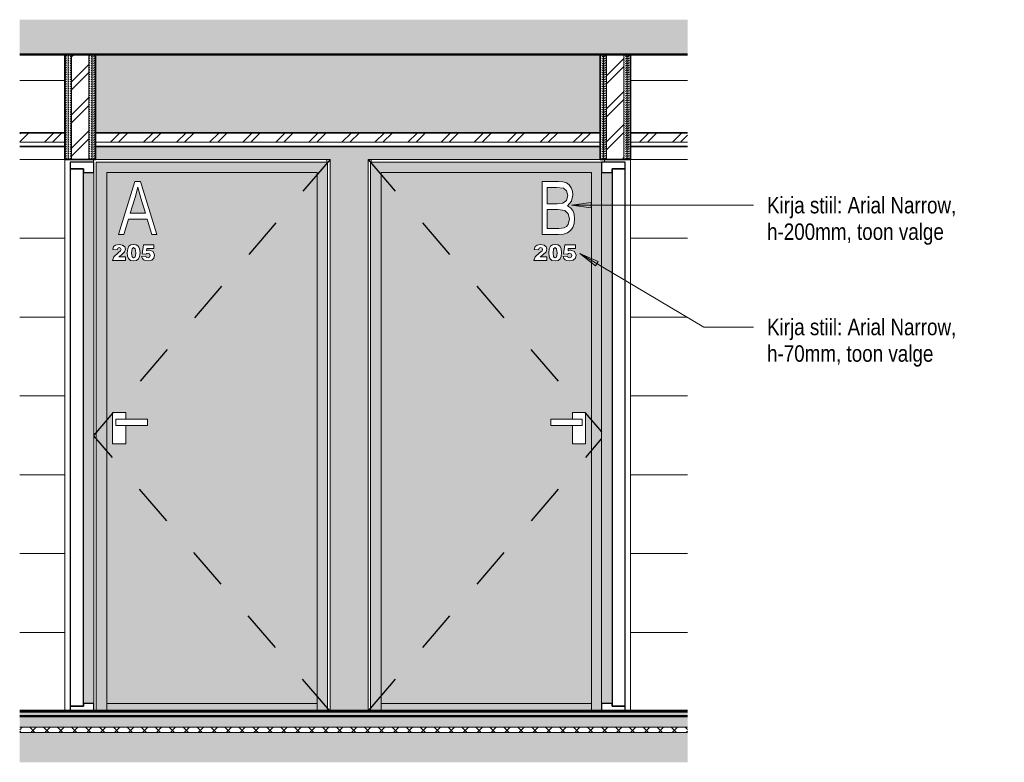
# Model space of a CAD drawing. Header units: millimetres. Extents: x -35550 to -1797, y -2320 to 9844.
# Tile 48 of 96: x -25453 to -21708, y 4006 to 6832. Entities that reach past the tile are written whole.
import ezdxf

# ---------------------------------------------------------------- set-up
doc = ezdxf.new("R2010")
doc.units = ezdxf.units.MM
doc.linetypes.add('Dash', pattern=[317.5, 158.75, -158.75])
for name, color, linetype, lineweight in [('Ceilings-1', 7, 'Continuous', 35), ('Common Edges', 7, 'Continuous', 18), ('Cut Pattern-2', 7, 'Continuous', 18), ('Doors', 7, 'Continuous', 18), ('Doors-2', 7, 'Continuous', 25), ('Floors-2', 7, 'Continuous', 50), ('Generic Models', 7, 'Continuous', 18), ('Hidden Lines', 7, 'Dash', 25), ('Text Notes', 7, 'Continuous', 9), ('Walls', 7, 'Continuous', 18), ('Walls-1', 7, 'Continuous', 35)]:
    doc.layers.add(name, color=color, linetype=linetype, lineweight=lineweight)
for name, color, linetype, lineweight, true_color in [('Cut Pattern-1', 7, 'Continuous', 18, 0x787878), ('Cut Pattern-3', 9, 'Continuous', 18, 0x808080), ('Doors-3', 7, 'Continuous', 18, 0xc18479), ('Doors-5', 7, 'Continuous', 18, 0x646464), ('Surface Pattern-1', 7, 'Continuous', 18, 0xc0c0c0), ('Surface Pattern-2', 9, 'Continuous', 18, 0x808080)]:
    doc.layers.add(name, color=color, linetype=linetype, lineweight=lineweight, true_color=true_color)
doc.styles.add('Swis721 Cn BT_4', font='swissc.ttf', dxfattribs={"height": 62.5})
pattern_1 = [(45, (-5860.0957, 4366.374), (0, 8.8388348), [6.25, -6.25])]
pattern_2 = [(45, (-5860.1, 4366.37), (-62.8618, 62.8618), []), (45, (-5860.1, 4461.62), (-62.8618, 62.8618), [])]

# ---------------------------------------------------------------- blocks, each defined once
blk = doc.blocks.new('SMA_D01_ 1-poolne - SU-P-10- 900x2100 2 korrus-2368496-Tubade tähised')
at = {"layer": 'Doors-3'}
for points in [[(9099.3, 4202), (9139.3, 4202), (9139.3, 6250), (9939.3, 6250), (9939.3, 4202), (9977.8, 4202), (9977.8, 6290), (9099.3, 6290), (9099.3, 5419.1)], [(9139.3, 4202), (9939.3, 4202), (9939.3, 4230), (9139.3, 4230)]]:
    blk.add_hatch(color=256, dxfattribs=at).paths.add_polyline_path(points, flags=0)
h = blk.add_hatch(color=256, dxfattribs=at)
h.paths.add_polyline_path([(9139.3, 4230), (9939.3, 4230), (9939.3, 6250), (9139.3, 6250), (9139.3, 5419.1)], flags=0)
h.paths.add_polyline_path([(9866.8, 5217.5), (9866.8, 5287.5), (9784.3, 5287.5), (9784.3, 5312.5), (9866.8, 5312.5), (9866.8, 5337.5), (9916.8, 5337.5), (9916.8, 5217.5)], flags=0)
h.paths.add_polyline_path([(9856.1, 5913.9), (9846, 5915.1), (9838.8, 5918.6), (9834.1, 5923.8), (9831, 5931.2), (9847.5, 5932.8), (9850.5, 5927.5), (9856.1, 5925.8), (9861.8, 5928.1), (9864.1, 5934.6), (9861.8, 5941.3), (9855.4, 5943.3), (9850.9, 5942.1), (9847.6, 5939.7), (9833.4, 5941.5), (9838.1, 5975.3), (9878.2, 5975.3), (9878.2, 5961.1), (9850.9, 5961.1), (9850, 5952.2), (9855.8, 5954.5), (9860.7, 5955.2), (9875.1, 5949.8), (9880.6, 5936.1), (9877.7, 5924.9), (9869.6, 5916.7), (9860.7, 5914.8)], flags=0)
h.paths.add_polyline_path([(9800.9, 5913.9), (9788.8, 5916.3), (9781.2, 5923.5), (9777.9, 5932.6), (9776.7, 5945.4), (9778.4, 5960.5), (9782.8, 5969.6), (9790.5, 5974.7), (9801.3, 5976.5), (9811.1, 5975), (9817.4, 5971), (9821.2, 5966), (9823.4, 5959.7), (9825, 5944.8), (9823.4, 5930.7), (9819.7, 5921.5), (9812.2, 5915.8), (9807.9, 5915.1)], flags=0)
h.paths.add_polyline_path([(9744, 5915.1), (9720, 5915.1), (9725.3, 5929.3), (9746.5, 5949), (9751, 5952.9), (9753.1, 5958.1), (9750.8, 5962.8), (9745.4, 5964.5), (9740.5, 5962.8), (9737.7, 5956.4), (9721.2, 5957.6), (9724.8, 5968.4), (9732.2, 5974.4), (9745.8, 5976.4), (9759.1, 5974.4), (9766.8, 5968.3), (9769.6, 5959), (9766.4, 5948.5), (9754.7, 5937.6), (9748, 5932.8), (9744, 5929.2), (9769.6, 5929.2), (9769.6, 5915.1)], flags=0)
h.paths.add_polyline_path([(9800.9, 5925.7), (9805.1, 5927.4), (9807.7, 5933), (9808.5, 5945.6), (9806.6, 5960.6), (9800.8, 5964.7), (9795, 5960.5), (9793.2, 5945.2), (9795.2, 5929.8), (9798.4, 5927.4)], flags=0)
h.paths.add_polyline_path([(9806.6, 6014.9), (9751.7, 6014.9), (9751.7, 6216.4), (9813.7, 6216.4), (9830.6, 6214.9), (9843.6, 6210.6), (9853.6, 6203.3), (9861.6, 6192.7), (9866.9, 6180), (9868.6, 6165.9), (9863.1, 6141.3), (9847.5, 6123.8), (9859, 6116.6), (9867.9, 6105.4), (9873.3, 6091.5), (9875.1, 6073.6), (9873.3, 6056.8), (9867.7, 6041.7), (9859, 6029.5), (9848, 6021.3), (9833.3, 6016.5), (9811.1, 6014.9)], flags=0)
h.paths.add_polyline_path([(9811.4, 6037.7), (9814.4, 6037.7), (9835.5, 6040.2), (9844.2, 6045.1), (9850.5, 6052.3), (9855.7, 6073.6), (9850.7, 6093.5), (9837.5, 6105.4), (9811.4, 6109.2), (9771.2, 6109.2), (9771.2, 6037.7), (9809.2, 6037.7)], flags=0)
h.paths.add_polyline_path([(9809.2, 6131.9), (9830.3, 6133.8), (9844.3, 6143.7), (9849.2, 6162.4), (9844.7, 6180.7), (9832.9, 6190.8), (9806.4, 6193.6), (9771.2, 6193.6), (9771.2, 6131.9), (9806.4, 6131.9)], flags=0)
at = {"layer": 'Doors'}
for p, q in [((9977.8, 6290), (9099.3, 6290)), ((9099.3, 6290), (9099.3, 4202)), ((9139.3, 4202), (9139.3, 6250)), ((9139.3, 6250), (9939.3, 6250)), ((9939.3, 6250), (9939.3, 4202)), ((9866.8, 5337.5), (9916.8, 5337.5)), ((9866.8, 5312.5), (9866.8, 5337.5)), ((9916.8, 5337.5), (9916.8, 5217.5)), ((9784.3, 5312.5), (9904.3, 5312.5)), ((9784.3, 5312.5), (9784.3, 5287.5)), ((9904.3, 5287.5), (9784.3, 5287.5)), ((9866.8, 5217.5), (9866.8, 5287.5)), ((9904.3, 5312.5), (9904.3, 5287.5)), ((9916.8, 5217.5), (9866.8, 5217.5)), ((9139.3, 4202), (9139.3, 4230)), ((9939.3, 4230), (9139.3, 4230)), ((9939.3, 4230), (9939.3, 4202))]:
    blk.add_line(p, q, dxfattribs=at)
at = {"layer": 'Hidden Lines'}
for p, q in [((9089.3, 6300), (9977.8, 5263.4)), ((9091, 4202), (9977.8, 5236.6))]:
    blk.add_line(p, q, dxfattribs=at)
blk = doc.blocks.new('SMA_D01_ 1-poolne - SU-P-10- 900x2100 2 korrus-2368500-Tubade tähised')
at = {"layer": 'Doors-3'}
for points in [[(8055.3, 4202), (8095.3, 4202), (8095.3, 6250), (8895.3, 6250), (8895.3, 4202), (8935.3, 4202), (8935.3, 6290), (8055.3, 6290), (8055.3, 5419.1)], [(8895.3, 4202), (8895.3, 4230), (8095.3, 4230), (8095.3, 4202)]]:
    blk.add_hatch(color=256, dxfattribs=at).paths.add_polyline_path(points, flags=0)
h = blk.add_hatch(color=256, dxfattribs=at)
h.paths.add_polyline_path([(8895.3, 4230), (8895.3, 6250), (8095.3, 6250), (8095.3, 4230), (8250.3, 4230)], flags=0)
h.paths.add_polyline_path([(8167.8, 5217.5), (8117.8, 5217.5), (8117.8, 5337.5), (8167.8, 5337.5), (8167.8, 5312.5), (8250.3, 5312.5), (8250.3, 5287.5), (8167.8, 5287.5)], flags=0)
h.paths.add_polyline_path([(8253.1, 5913.9), (8242.9, 5915.1), (8235.8, 5918.6), (8231, 5923.8), (8227.9, 5931.2), (8244.5, 5932.8), (8247.4, 5927.5), (8253.1, 5925.8), (8258.7, 5928.1), (8261, 5934.6), (8258.7, 5941.3), (8252.3, 5943.3), (8247.8, 5942.1), (8244.5, 5939.7), (8230.3, 5941.5), (8235, 5975.3), (8275.2, 5975.3), (8275.2, 5961.1), (8247.8, 5961.1), (8246.9, 5952.2), (8252.7, 5954.5), (8257.6, 5955.2), (8272, 5949.8), (8277.5, 5936.1), (8274.7, 5924.9), (8266.5, 5916.7), (8257.6, 5914.8)], flags=0)
h.paths.add_polyline_path([(8197.8, 5913.9), (8185.7, 5916.3), (8178.2, 5923.5), (8174.8, 5932.6), (8173.6, 5945.4), (8175.4, 5960.5), (8179.7, 5969.6), (8187.4, 5974.7), (8198.2, 5976.5), (8208.1, 5975), (8214.3, 5971), (8218.1, 5966), (8220.4, 5959.7), (8222, 5944.8), (8220.7, 5931.4), (8216.6, 5921.5), (8209.2, 5915.8), (8204.8, 5915.1)], flags=0)
h.paths.add_polyline_path([(8117, 5915.1), (8122.2, 5929.3), (8143.4, 5949), (8148, 5952.9), (8150, 5958.1), (8147.7, 5962.8), (8142.4, 5964.5), (8137.4, 5962.8), (8134.7, 5956.4), (8118.1, 5957.6), (8121.7, 5968.4), (8129.1, 5974.4), (8142.8, 5976.4), (8156, 5974.4), (8163.7, 5968.3), (8166.6, 5959), (8163.3, 5948.5), (8151.7, 5937.6), (8144.9, 5932.8), (8140.9, 5929.2), (8166.6, 5929.2), (8166.6, 5915.1), (8140.9, 5915.1)], flags=0)
h.paths.add_polyline_path([(8197.8, 5925.7), (8202, 5927.4), (8204.7, 5933), (8205.4, 5945.6), (8203.6, 5960.6), (8197.7, 5964.7), (8191.9, 5960.5), (8190.2, 5945.2), (8192.1, 5929.8), (8195.4, 5927.4)], flags=0)
h.paths.add_polyline_path([(8142.4, 6014.9), (8140.4, 6014.9), (8202.9, 6216.4), (8224, 6216.4), (8286.6, 6014.9), (8266.4, 6014.9), (8249.3, 6073.4), (8177.9, 6073.4), (8160.7, 6014.9), (8142.8, 6014.9)], flags=0)
h.paths.add_polyline_path([(8242.6, 6096.2), (8224, 6157.2), (8213.5, 6195), (8202.9, 6152.7), (8184.6, 6096.2), (8240.7, 6096.2)], flags=0)
at = {"layer": 'Doors'}
for p, q in [((8935.3, 6290), (8055.3, 6290)), ((8055.3, 6290), (8055.3, 4202)), ((8935.3, 4202), (8935.3, 6290)), ((8095.3, 4202), (8095.3, 6250)), ((8095.3, 6250), (8895.3, 6250)), ((8895.3, 6250), (8895.3, 4202)), ((8117.8, 5337.5), (8167.8, 5337.5)), ((8117.8, 5217.5), (8117.8, 5337.5)), ((8167.8, 5337.5), (8167.8, 5312.5)), ((8130.3, 5312.5), (8250.3, 5312.5)), ((8130.3, 5287.5), (8130.3, 5312.5)), ((8250.3, 5287.5), (8130.3, 5287.5)), ((8167.8, 5287.5), (8167.8, 5217.5)), ((8250.3, 5287.5), (8250.3, 5312.5)), ((8167.8, 5217.5), (8117.8, 5217.5)), ((8095.3, 4202), (8095.3, 4230)), ((8895.3, 4230), (8095.3, 4230)), ((8895.3, 4230), (8895.3, 4202))]:
    blk.add_line(p, q, dxfattribs=at)
at = {"layer": 'Hidden Lines'}
for p, q in [((8945.3, 6300), (8046.8, 5251.7)), ((8943.6, 4202), (8046.8, 5248.3))]:
    blk.add_line(p, q, dxfattribs=at)
blk = doc.blocks.new('SMA_D01_ 1-poolne - SU-P-04 - 750x2100-1929737-Tubade tähised')
at = {"layer": 'Doors-5'}
blk.add_hatch(color=256, dxfattribs=at).paths.add_polyline_path([(8006.8, 4230), (8046.8, 4230), (8046.8, 6250), (8006.8, 6250), (8006.8, 5419.1)], flags=0)
at = {"layer": 'Doors'}
blk.add_line((8046.8, 6250), (8046.8, 4230), dxfattribs=at)
at = {"layer": 'Doors-2'}
for p, q in [((8046.8, 6290), (7956.8, 6290)), ((7956.8, 6290), (7956.8, 6265)), ((7956.8, 6265), (8006.8, 6265)), ((8006.8, 6265), (7956.8, 6265)), ((7956.8, 6265), (7956.8, 4220)), ((8006.8, 6265), (8006.8, 6250)), ((8006.8, 4220), (8006.8, 6265)), ((8046.8, 6250), (8046.8, 6290)), ((8006.8, 6250), (8046.8, 6250)), ((8006.8, 4220), (7956.8, 4220)), ((7956.8, 4220), (7956.8, 4200)), ((7956.8, 4220), (8006.8, 4220)), ((7956.8, 4200), (8046.8, 4200)), ((8046.8, 4230), (8006.8, 4230)), ((8006.8, 4230), (8006.8, 4220)), ((8046.8, 4200), (8046.8, 4230))]:
    blk.add_line(p, q, dxfattribs=at)
blk = doc.blocks.new('SMA_D01_ 1-poolne - SU-P-04 - 750x2100-1929738-Tubade tähised')
at = {"layer": 'Doors-5'}
blk.add_hatch(color=256, dxfattribs=at).paths.add_polyline_path([(9992.8, 4230), (10017.8, 4230), (10017.8, 6250), (9977.8, 6250), (9977.8, 4230)], flags=0)
at = {"layer": 'Doors'}
blk.add_line((9977.8, 4230), (9977.8, 6250), dxfattribs=at)
at = {"layer": 'Doors-2'}
for p, q in [((9977.8, 6290), (9977.8, 6250)), ((10067.8, 6290), (9977.8, 6290)), ((10017.8, 6250), (10017.8, 6265)), ((10017.8, 6265), (10067.8, 6265)), ((10017.8, 6265), (10017.8, 4220)), ((10067.8, 6265), (10017.8, 6265)), ((10067.8, 6265), (10067.8, 6290)), ((10067.8, 4220), (10067.8, 6265)), ((9977.8, 6250), (10017.8, 6250)), ((9977.8, 4230), (9977.8, 4200)), ((10017.8, 4230), (9977.8, 4230)), ((9977.8, 4200), (10067.8, 4200)), ((10017.8, 4220), (10017.8, 4230)), ((10067.8, 4220), (10017.8, 4220)), ((10017.8, 4220), (10067.8, 4220)), ((10067.8, 4200), (10067.8, 4220))]:
    blk.add_line(p, q, dxfattribs=at)

msp = doc.modelspace()

# ---------------------------------------------------------------- hatches: boundary and pattern name
at = {"layer": 'Cut Pattern-1'}
h = msp.add_hatch(dxfattribs=at)
h.set_pattern_fill('FP_16', color=256, style=0, pattern_type=2)
h.set_pattern_definition(pattern_2)
h.paths.add_polyline_path([(-25189.8, 6300), (-25189.8, 6700), (-25255.8, 6700), (-25255.8, 6300)], flags=0)
h = msp.add_hatch(dxfattribs=at)
h.set_pattern_fill('FP_16', color=256, style=0, pattern_type=2)
h.set_pattern_definition(pattern_2)
h.paths.add_polyline_path([(-23154.8, 6300), (-23154.8, 6700), (-23220.8, 6700), (-23220.8, 6300)], flags=0)
h = msp.add_hatch(dxfattribs=at)
h.set_pattern_fill('FP_16', color=256, style=0, pattern_type=2)
h.set_pattern_definition(pattern_2)
h.paths.add_polyline_path([(-25280.8, 6366), (-25280.8, 6402), (-25453.1, 6402), (-25453.1, 6366)], flags=0)
h = msp.add_hatch(dxfattribs=at)
h.set_pattern_fill('FP_16', color=256, style=0, pattern_type=2)
h.set_pattern_definition(pattern_2)
h.paths.add_polyline_path([(-25164.8, 6366), (-23245.8, 6366), (-23245.8, 6402), (-25164.8, 6402)], flags=0)
h = msp.add_hatch(dxfattribs=at)
h.set_pattern_fill('FP_16', color=256, style=0, pattern_type=2)
h.set_pattern_definition(pattern_2)
h.paths.add_polyline_path([(-22913.2, 6366), (-22913.2, 6402), (-23129.8, 6402), (-23129.8, 6366)], flags=0)
at = {"layer": 'Cut Pattern-2'}
h = msp.add_hatch(dxfattribs=at)
h.set_pattern_fill('FP_15', color=256, style=0, pattern_type=2)
h.set_pattern_definition(pattern_1)
h.paths.add_polyline_path([(-25268.3, 6300), (-25268.3, 6700), (-25280.8, 6700), (-25280.8, 6300)], flags=0)
h = msp.add_hatch(dxfattribs=at)
h.set_pattern_fill('FP_15', color=256, style=0, pattern_type=2)
h.set_pattern_definition(pattern_1)
h.paths.add_polyline_path([(-25255.8, 6300), (-25255.8, 6700), (-25268.3, 6700), (-25268.3, 6300)], flags=0)
h = msp.add_hatch(dxfattribs=at)
h.set_pattern_fill('FP_15', color=256, style=0, pattern_type=2)
h.set_pattern_definition(pattern_1)
h.paths.add_polyline_path([(-25177.3, 6300), (-25177.3, 6700), (-25189.8, 6700), (-25189.8, 6300)], flags=0)
h = msp.add_hatch(dxfattribs=at)
h.set_pattern_fill('FP_15', color=256, style=0, pattern_type=2)
h.set_pattern_definition(pattern_1)
h.paths.add_polyline_path([(-25164.8, 6300), (-25164.8, 6700), (-25177.3, 6700), (-25177.3, 6300)], flags=0)
h = msp.add_hatch(dxfattribs=at)
h.set_pattern_fill('FP_15', color=256, style=0, pattern_type=2)
h.set_pattern_definition(pattern_1)
h.paths.add_polyline_path([(-23233.3, 6300), (-23233.3, 6700), (-23245.8, 6700), (-23245.8, 6300)], flags=0)
h = msp.add_hatch(dxfattribs=at)
h.set_pattern_fill('FP_15', color=256, style=0, pattern_type=2)
h.set_pattern_definition(pattern_1)
h.paths.add_polyline_path([(-23233.3, 6300), (-23220.8, 6300), (-23220.8, 6700), (-23233.3, 6700), (-23233.3, 6478.8)], flags=0)
h = msp.add_hatch(dxfattribs=at)
h.set_pattern_fill('FP_15', color=256, style=0, pattern_type=2)
h.set_pattern_definition(pattern_1)
h.paths.add_polyline_path([(-23142.3, 6300), (-23142.3, 6700), (-23154.8, 6700), (-23154.8, 6300)], flags=0)
h = msp.add_hatch(dxfattribs=at)
h.set_pattern_fill('FP_15', color=256, style=0, pattern_type=2)
h.set_pattern_definition(pattern_1)
h.paths.add_polyline_path([(-23129.8, 6300), (-23129.8, 6700), (-23142.3, 6700), (-23142.3, 6300)], flags=0)
h = msp.add_hatch(dxfattribs=at)
h.set_pattern_fill('FP_19', color=256, style=0, pattern_type=2)
h.set_pattern_definition([(50, (-5860.096, 4366.374), (80.69173, -7.05918), [8.437, -92.812]), (355, (-5860.096, 4366.37), (-15.60915, 84.62144), [6.75, -74.25]), (100.451, (-5853.37, 4365.786), (65.0825, 77.56132), [7.171, -78.878]), (46.184, (-5860.1, 4388.87), (120.0649, -18.621), [12.656, -139.219]), (96.636, (-5850.09, 4387.32), (105.1492, 109.5894), [10.756, -118.318]), (351.184, (-5860.1, 4388.87), (105.15, 109.58824), [10.125, -111.375]), (21, (-5848.846, 4383.25), (67.15222, -45.29422), [8.437, -92.812]), (326, (-5848.846, 4383.25), (27.3732, 81.57904), [6.75, -74.25]), (71.451, (-5843.25, 4379.475), (94.5249, 36.28404), [7.171, -78.878]), (37.5, (-5860.096, 4366.374), (1.36803, 37.45091), [0.838, -72.512, 0.838, -74.537, -74.531]), (37.5, (-5860.096, 4366.374), (1.36803, 37.45091), [-148.725, 0.838, -73.693]), (7.5, (-5860.096, 4366.374), (29.59554, 44.3716), [0.838, -42.137, 0.838, -70.824, -28.406]), (7.5, (-5860.096, 4366.374), (29.59554, 44.3716), [-114.637, 0.838, -27.568]), (327.5, (-5885.184, 4366.374), (60.05508, -2.536867), [0.838, -27.287, 0.838, -86.912, -116.438]), (327.5, (-5885.184, 4366.374), (60.05508, -2.536867), [-115.875, 0.838, -115.599]), (317.5, (-5896.434, 4366.374), (65.60792, 11.26161), [0.838, -35.724, 0.838, -57.437, -82.687]), (317.5, (-5896.434, 4366.374), (65.60792, 11.26161), [-94.837, 0.838, -81.849]), (45, (-5860.096, 4366.374), (-49.7181, 49.7181), [])])
h.paths.add_polyline_path([(-25453.1, 4140), (-22913.2, 4140), (-22913.2, 4200), (-25453.1, 4200)], flags=0)
at = {"layer": 'Cut Pattern-3'}
for points in [[(-25453.1, 6700), (-22913.2, 6700), (-22913.2, 6832), (-25453.1, 6832)], [(-25453.1, 4006.3), (-22913.2, 4006.3), (-22913.2, 4120), (-25453.1, 4120)]]:
    msp.add_hatch(color=256, dxfattribs=at).paths.add_polyline_path(points, flags=0)
h = msp.add_hatch(dxfattribs=at)
h.set_pattern_fill('FP_20', color=256, style=0, pattern_type=2)
h.set_pattern_definition([(45, (-5860.096, 4366.374), (-26.516504, 26.516504), []), (135, (-5860.096, 4366.374), (-26.516504, -26.516504), [])])
h.paths.add_polyline_path([(-25453.1, 4120), (-22913.2, 4120), (-22913.2, 4140), (-25453.1, 4140)], flags=0)
at = {"layer": 'Surface Pattern-1'}
h = msp.add_hatch(dxfattribs=at)
h.set_pattern_fill('FP_17', color=256, style=0, pattern_type=2)
h.set_pattern_definition([(0, (-5860.096, 4366.374), (101.6, 25.4), [8.382, -67.818, 8.382, -67.818, -406.4]), (0, (-5860.096, 4366.374), (101.6, 25.4), [-152.4, 8.382, -144.018, 8.382, -67.818, -177.8]), (0, (-5860.096, 4366.374), (101.6, 25.4), [-381, 8.382, -42.418, 8.382, -118.618]), (120, (-5821.996, 4379.074), (-72.797045, 75.28818), [8.382, -67.818, 8.382, -67.818, -406.4]), (120, (-5821.996, 4379.074), (-72.797045, 75.28818), [-152.4, 8.382, -144.018, 8.382, -67.818, -177.8]), (120, (-5821.996, 4379.074), (-72.797045, 75.28818), [-381, 8.382, -42.418, 8.382, -118.618]), (240, (-5809.296, 4429.874), (-28.802955, -100.68818), [8.382, -67.818, 8.382, -67.818, -406.4]), (240, (-5809.296, 4429.874), (-28.802955, -100.68818), [-152.4, 8.382, -144.018, 8.382, -67.818, -177.8]), (240, (-5809.296, 4429.874), (-28.802955, -100.68818), [-381, 8.382, -42.418, 8.382, -118.618])])
h.paths.add_polyline_path([(-24272.3, 4202), (-24128.3, 4202), (-24128.3, 6300), (-23245.8, 6300), (-23245.8, 6350), (-25164.8, 6350), (-25164.8, 6300), (-24272.3, 6300), (-24272.3, 5419.1)], flags=0)
h.paths.add_polyline_path([(-25164.8, 6402), (-23245.8, 6402), (-23245.8, 6700), (-25164.8, 6700)], flags=0)
at = {"layer": 'Surface Pattern-2'}
h = msp.add_hatch(dxfattribs=at)
h.set_pattern_fill('FP_14', color=256, style=0, pattern_type=2)
h.set_pattern_definition([(0, (-27178.8, 4200), (0, 300), []), (90, (-27178.8, 4200), (-1200, 7e-14), [])])
h.paths.add_polyline_path([(-25453.1, 4202), (-25280.8, 4202), (-25280.8, 6350), (-25453.1, 6350), (-25453.1, 5419.1)], flags=0)
h.paths.add_polyline_path([(-25453.1, 6402), (-25280.8, 6402), (-25280.8, 6700), (-25453.1, 6700)], flags=0)
h = msp.add_hatch(dxfattribs=at)
h.set_pattern_fill('FP_18', color=256, style=0, pattern_type=2)
h.set_pattern_definition([(0, (-23182.78, 4200), (0, 300), []), (90, (-23182.8, 4200), (-1200, 7e-14), [])])
h.paths.add_polyline_path([(-22913.2, 4202), (-22913.2, 6350), (-23129.8, 6350), (-23129.8, 4202)], flags=0)
h.paths.add_polyline_path([(-23129.8, 6402), (-22913.2, 6402), (-22913.2, 6700), (-23129.8, 6700), (-23129.8, 6478.8)], flags=0)
at = {"layer": 'Text Notes'}
for points in [[(-23354.7, 6126.2), (-23279.7, 6116.3), (-23279.7, 6136.1)], [(-23322.1, 5942.2), (-23262.7, 5895.4), (-23252.6, 5912.4)]]:
    msp.add_hatch(color=256, dxfattribs=at).paths.add_polyline_path(points, flags=0)

# ---------------------------------------------------------------- linework, layer by layer
at = {"layer": 'Ceilings-1'}
for p, q in [((-25280.8, 6402), (-25453.1, 6402)), ((-23245.8, 6402), (-25164.8, 6402)), ((-22913.2, 6402), (-23129.8, 6402)), ((-25453.1, 6350), (-25280.8, 6350)), ((-25164.8, 6350), (-23245.8, 6350)), ((-23129.8, 6350), (-22913.2, 6350))]:
    msp.add_line(p, q, dxfattribs=at)
at = {"layer": 'Common Edges'}
for p, q in [((-25268.3, 6700), (-25268.3, 6300)), ((-25255.8, 6700), (-25255.8, 6300)), ((-25189.8, 6700), (-25189.8, 6300)), ((-25177.3, 6700), (-25177.3, 6300)), ((-23233.3, 6700), (-23233.3, 6300)), ((-23220.8, 6700), (-23220.8, 6300)), ((-23154.8, 6700), (-23154.8, 6300)), ((-23142.3, 6700), (-23142.3, 6300)), ((-25280.8, 6366), (-25453.1, 6366)), ((-23245.8, 6366), (-25164.8, 6366)), ((-22913.2, 6366), (-23129.8, 6366)), ((-22913.2, 4140), (-25453.1, 4140)), ((-22913.2, 4120), (-25453.1, 4120))]:
    msp.add_line(p, q, dxfattribs=at)
at = {"layer": 'Floors-2'}
for p, q in [((-25453.1, 6700), (-22913.2, 6700)), ((-22913.2, 4202), (-25453.1, 4202)), ((-22913.2, 4200), (-25453.1, 4200)), ((-25453.1, 4182), (-22913.2, 4182))]:
    msp.add_line(p, q, dxfattribs=at)
at = {"layer": 'Generic Models'}
for p, q in [((-25014.6, 6216.4), (-25077.1, 6014.9)), ((-24993.5, 6216.4), (-25014.6, 6216.4)), ((-25013.6, 6156), (-25004, 6195)), ((-25004, 6195), (-24992.2, 6152.7)), ((-24930.9, 6014.9), (-24993.5, 6216.4)), ((-23403.8, 6216.4), (-23465.9, 6216.4)), ((-23465.9, 6216.4), (-23465.9, 6014.9)), ((-23446.4, 6131.9), (-23446.4, 6193.6)), ((-23446.4, 6193.6), (-23411.2, 6193.6)), ((-23411.2, 6193.6), (-23384.7, 6190.8)), ((-23386.9, 6214.9), (-23403.8, 6216.4)), ((-23373.9, 6210.6), (-23386.9, 6214.9)), ((-23384.7, 6190.8), (-23372.8, 6180.7)), ((-23363.9, 6203.3), (-23373.9, 6210.6)), ((-23372.8, 6180.7), (-23368.4, 6162.4)), ((-23355.9, 6192.7), (-23363.9, 6203.3)), ((-23350.7, 6180), (-23355.9, 6192.7)), ((-23348.9, 6165.9), (-23350.7, 6180)), ((-25033, 6096.2), (-25013.6, 6156)), ((-24992.2, 6152.7), (-24974.9, 6096.2)), ((-23373.3, 6143.7), (-23387.2, 6133.8)), ((-23368.4, 6162.4), (-23373.3, 6143.7)), ((-23354.4, 6141.3), (-23348.9, 6165.9)), ((-23408.4, 6131.9), (-23446.4, 6131.9)), ((-23446.4, 6037.7), (-23446.4, 6109.2)), ((-23446.4, 6109.2), (-23406.2, 6109.2)), ((-23387.2, 6133.8), (-23408.4, 6131.9)), ((-23406.2, 6109.2), (-23380.1, 6105.4)), ((-23380.1, 6105.4), (-23366.8, 6093.5)), ((-23370, 6123.8), (-23354.4, 6141.3)), ((-23358.5, 6116.6), (-23370, 6123.8)), ((-23349.8, 6105.7), (-23358.5, 6116.6)), ((-23344.3, 6091.5), (-23349.8, 6105.7)), ((-25056.9, 6014.9), (-25039.7, 6073.4)), ((-25039.7, 6073.4), (-24968.3, 6073.4)), ((-24974.9, 6096.2), (-25033, 6096.2)), ((-24968.3, 6073.4), (-24951.1, 6014.9)), ((-23361.9, 6073.6), (-23367, 6052.3)), ((-23366.8, 6093.5), (-23361.9, 6073.6)), ((-23342.4, 6074.2), (-23344.3, 6091.5)), ((-23344.3, 6056.8), (-23342.4, 6074.2)), ((-23403.1, 6037.7), (-23446.4, 6037.7)), ((-23382, 6040.2), (-23403.1, 6037.7)), ((-23373.3, 6045.1), (-23382, 6040.2)), ((-23367, 6052.3), (-23373.3, 6045.1)), ((-23369.6, 6021.3), (-23358.5, 6029.5)), ((-23358.5, 6029.5), (-23349.8, 6041.7)), ((-23349.8, 6041.7), (-23344.3, 6056.8)), ((-25077.1, 6014.9), (-25056.9, 6014.9)), ((-24951.1, 6014.9), (-24930.9, 6014.9)), ((-23465.9, 6014.9), (-23403.6, 6014.9)), ((-23403.6, 6014.9), (-23384.3, 6016.5)), ((-23384.3, 6016.5), (-23369.6, 6021.3)), ((-25095.8, 5968.4), (-25099.4, 5957.6)), ((-25099.4, 5957.6), (-25082.9, 5956.4)), ((-25088.4, 5974.4), (-25095.8, 5968.4)), ((-25075.2, 5976.5), (-25088.4, 5974.4)), ((-25082.9, 5956.4), (-25080.1, 5962.8)), ((-25080.1, 5962.8), (-25074.8, 5964.7)), ((-25061.5, 5974.4), (-25075.2, 5976.5)), ((-25074.8, 5964.7), (-25069.6, 5962.7)), ((-25069.6, 5962.7), (-25067.5, 5958.1)), ((-25067.5, 5958.1), (-25069.6, 5952.9)), ((-25053.8, 5968.3), (-25061.5, 5974.4)), ((-25054.2, 5948.5), (-25051, 5959)), ((-25051, 5959), (-25053.8, 5968.3)), ((-25042.4, 5960.1), (-25043.9, 5945.4)), ((-25037.8, 5969.6), (-25042.4, 5960.1)), ((-25030.2, 5974.7), (-25037.8, 5969.6)), ((-25019.3, 5976.5), (-25030.2, 5974.7)), ((-25027.4, 5945.2), (-25025.6, 5960.5)), ((-25025.6, 5960.5), (-25019.8, 5964.7)), ((-25019.8, 5964.7), (-25014, 5960.6)), ((-25009.5, 5975), (-25019.3, 5976.5)), ((-25014, 5960.6), (-25012, 5944.8)), ((-25003.2, 5971), (-25009.5, 5975)), ((-24999.4, 5966), (-25003.2, 5971)), ((-24997.2, 5959.7), (-24999.4, 5966)), ((-24995.5, 5945.6), (-24997.2, 5959.7)), ((-24982.5, 5975.3), (-24987.2, 5941.5)), ((-24942.4, 5975.3), (-24982.5, 5975.3)), ((-24970.6, 5952.2), (-24969.7, 5961.1)), ((-24965.2, 5954.5), (-24970.6, 5952.2)), ((-24969.7, 5961.1), (-24942.4, 5961.1)), ((-24959.9, 5955.2), (-24965.2, 5954.5)), ((-24945.5, 5949.8), (-24959.9, 5955.2)), ((-24942.4, 5961.1), (-24942.4, 5975.3)), ((-23492.7, 5968.4), (-23496.3, 5957.6)), ((-23496.3, 5957.6), (-23479.8, 5956.4)), ((-23485.3, 5974.4), (-23492.7, 5968.4)), ((-23472.1, 5976.5), (-23485.3, 5974.4)), ((-23479.8, 5956.4), (-23477, 5962.8)), ((-23477, 5962.8), (-23471.7, 5964.7)), ((-23458.4, 5974.4), (-23472.1, 5976.5)), ((-23471.7, 5964.7), (-23466.5, 5962.7)), ((-23466.5, 5962.7), (-23464.5, 5958.1)), ((-23464.5, 5958.1), (-23466.5, 5952.9)), ((-23450.7, 5968.3), (-23458.4, 5974.4)), ((-23451.1, 5948.5), (-23447.9, 5959)), ((-23447.9, 5959), (-23450.7, 5968.3)), ((-23439.3, 5960.1), (-23440.9, 5945.4)), ((-23434.8, 5969.6), (-23439.3, 5960.1)), ((-23427.1, 5974.7), (-23434.8, 5969.6)), ((-23416.2, 5976.5), (-23427.1, 5974.7)), ((-23424.3, 5945.2), (-23422.6, 5960.5)), ((-23422.6, 5960.5), (-23416.8, 5964.7)), ((-23416.8, 5964.7), (-23410.9, 5960.6)), ((-23406.4, 5975), (-23416.2, 5976.5)), ((-23410.9, 5960.6), (-23409, 5944.8)), ((-23400.2, 5971), (-23406.4, 5975)), ((-23396.3, 5966), (-23400.2, 5971)), ((-23394.1, 5959.7), (-23396.3, 5966)), ((-23392.4, 5945.6), (-23394.1, 5959.7)), ((-23379.5, 5975.3), (-23384.2, 5941.5)), ((-23339.3, 5975.3), (-23379.5, 5975.3)), ((-23367.6, 5952.2), (-23366.7, 5961.1)), ((-23362.1, 5954.5), (-23367.6, 5952.2)), ((-23366.7, 5961.1), (-23339.3, 5961.1)), ((-23356.8, 5955.2), (-23362.1, 5954.5)), ((-23342.5, 5949.8), (-23356.8, 5955.2)), ((-23339.3, 5961.1), (-23339.3, 5975.3)), ((-25095.4, 5929.3), (-25100.6, 5915.1)), ((-25079, 5944.7), (-25095.4, 5929.3)), ((-25069.6, 5952.9), (-25079, 5944.7)), ((-25076.6, 5929.2), (-25072.6, 5932.8)), ((-25051, 5929.2), (-25076.6, 5929.2)), ((-25072.6, 5932.8), (-25065.9, 5937.6)), ((-25065.9, 5937.6), (-25054.2, 5948.5)), ((-25051, 5915.1), (-25051, 5929.2)), ((-25043.9, 5945.4), (-25042.7, 5932.6)), ((-25042.7, 5932.6), (-25039.4, 5923.5)), ((-25039.4, 5923.5), (-25031.8, 5916.3)), ((-25025.4, 5929.8), (-25027.4, 5945.2)), ((-25019.8, 5925.7), (-25025.4, 5929.8)), ((-25015.5, 5927.4), (-25019.8, 5925.7)), ((-25012.9, 5933), (-25015.5, 5927.4)), ((-25012, 5944.8), (-25012.9, 5933)), ((-25008.4, 5915.8), (-25001, 5921.5)), ((-25001, 5921.5), (-24996.9, 5931.4)), ((-24996.9, 5931.4), (-24995.5, 5945.6)), ((-24973.1, 5932.8), (-24989.6, 5931.2)), ((-24989.6, 5931.2), (-24986.6, 5923.8)), ((-24987.2, 5941.5), (-24973, 5939.7)), ((-24986.6, 5923.8), (-24981.8, 5918.6)), ((-24981.8, 5918.6), (-24974.6, 5915.1)), ((-24970.2, 5927.5), (-24973.1, 5932.8)), ((-24973, 5939.7), (-24969.4, 5942.4)), ((-24964.7, 5925.7), (-24970.2, 5927.5)), ((-24969.4, 5942.4), (-24964.8, 5943.4)), ((-24964.8, 5943.4), (-24958.8, 5941.3)), ((-24958.9, 5927.9), (-24964.7, 5925.7)), ((-24956.6, 5934.6), (-24958.9, 5927.9)), ((-24958.8, 5941.3), (-24956.6, 5934.6)), ((-24951, 5916.7), (-24942.9, 5924.9)), ((-24940, 5936.1), (-24945.5, 5949.8)), ((-24942.9, 5924.9), (-24940, 5936.1)), ((-23492.3, 5929.3), (-23497.5, 5915.1)), ((-23476, 5944.7), (-23492.3, 5929.3)), ((-23466.5, 5952.9), (-23476, 5944.7)), ((-23473.5, 5929.2), (-23469.6, 5932.8)), ((-23447.9, 5929.2), (-23473.5, 5929.2)), ((-23469.6, 5932.8), (-23462.8, 5937.6)), ((-23462.8, 5937.6), (-23451.1, 5948.5)), ((-23447.9, 5915.1), (-23447.9, 5929.2)), ((-23440.9, 5945.4), (-23439.7, 5932.6)), ((-23439.7, 5932.6), (-23436.3, 5923.5)), ((-23436.3, 5923.5), (-23428.8, 5916.3)), ((-23422.4, 5929.8), (-23424.3, 5945.2)), ((-23416.7, 5925.7), (-23422.4, 5929.8)), ((-23412.5, 5927.4), (-23416.7, 5925.7)), ((-23409.8, 5933), (-23412.5, 5927.4)), ((-23409, 5944.8), (-23409.8, 5933)), ((-23405.3, 5915.8), (-23397.9, 5921.5)), ((-23397.9, 5921.5), (-23393.8, 5931.4)), ((-23393.8, 5931.4), (-23392.4, 5945.6)), ((-23370, 5932.8), (-23386.5, 5931.2)), ((-23386.5, 5931.2), (-23383.5, 5923.8)), ((-23384.2, 5941.5), (-23370, 5939.7)), ((-23383.5, 5923.8), (-23378.7, 5918.6)), ((-23378.7, 5918.6), (-23371.6, 5915.1)), ((-23370, 5939.7), (-23366.3, 5942.4)), ((-23367.1, 5927.5), (-23370, 5932.8)), ((-23361.6, 5925.7), (-23367.1, 5927.5)), ((-23366.3, 5942.4), (-23361.8, 5943.4)), ((-23361.8, 5943.4), (-23355.7, 5941.3)), ((-23355.8, 5927.9), (-23361.6, 5925.7)), ((-23353.5, 5934.6), (-23355.8, 5927.9)), ((-23355.7, 5941.3), (-23353.5, 5934.6)), ((-23348, 5916.7), (-23339.8, 5924.9)), ((-23337, 5936.1), (-23342.5, 5949.8)), ((-23339.8, 5924.9), (-23337, 5936.1)), ((-25100.6, 5915.1), (-25051, 5915.1)), ((-25031.8, 5916.3), (-25019.8, 5913.9)), ((-25019.8, 5913.9), (-25008.4, 5915.8)), ((-24974.6, 5915.1), (-24964.5, 5913.9)), ((-24964.5, 5913.9), (-24951, 5916.7)), ((-23497.5, 5915.1), (-23447.9, 5915.1)), ((-23428.8, 5916.3), (-23416.7, 5913.9)), ((-23416.7, 5913.9), (-23405.3, 5915.8)), ((-23371.6, 5915.1), (-23361.4, 5913.9)), ((-23361.4, 5913.9), (-23348, 5916.7))]:
    msp.add_line(p, q, dxfattribs=at)
at = {"layer": 'Text Notes'}
for p, q in [((-23279.7, 6136.1), (-23354.7, 6126.2)), ((-23354.7, 6126.2), (-23279.7, 6116.3)), ((-23354.7, 6126.2), (-22661.6, 6126.2)), ((-23279.7, 6116.3), (-23279.7, 6136.1)), ((-23322.1, 5942.2), (-23262.7, 5895.4)), ((-23252.6, 5912.4), (-23322.1, 5942.2)), ((-23322.1, 5942.2), (-22851.4, 5662.6)), ((-23262.7, 5895.4), (-23252.6, 5912.4)), ((-22851.4, 5662.6), (-22661.6, 5662.6))]:
    msp.add_line(p, q, dxfattribs=at)
at = {"layer": 'Walls'}
for p, q in [((-25280.8, 4202), (-25280.8, 6300)), ((-25172.3, 6300), (-25172.3, 6290)), ((-25164.8, 6300), (-24272.3, 6300)), ((-24284.8, 6290), (-24284.8, 6300)), ((-24272.3, 6300), (-24272.3, 4202)), ((-24128.3, 4202), (-24128.3, 6300)), ((-24128.3, 6300), (-23245.8, 6300)), ((-24115.8, 6300), (-24115.8, 6290)), ((-23228.3, 6290), (-23228.3, 6300)), ((-23129.8, 6300), (-23129.8, 4202))]:
    msp.add_line(p, q, dxfattribs=at)
at = {"layer": 'Walls-1'}
for p, q in [((-25280.8, 6700), (-25280.8, 6300)), ((-25164.8, 6300), (-25164.8, 6700)), ((-23245.8, 6700), (-23245.8, 6300)), ((-23129.8, 6300), (-23129.8, 6700)), ((-25280.8, 6300), (-25164.8, 6300)), ((-23245.8, 6300), (-23129.8, 6300))]:
    msp.add_line(p, q, dxfattribs=at)

# ---------------------------------------------------------------- block references
at = {"layer": 'Doors'}
for name in ['SMA_D01_ 1-poolne - SU-P-10- 900x2100 2 korrus-2368500-Tubade tähised', 'SMA_D01_ 1-poolne - SU-P-10- 900x2100 2 korrus-2368496-Tubade tähised', 'SMA_D01_ 1-poolne - SU-P-04 - 750x2100-1929737-Tubade tähised', 'SMA_D01_ 1-poolne - SU-P-04 - 750x2100-1929738-Tubade tähised']:
    msp.add_blockref(name, (-33217.6, 0), dxfattribs=at)

# ---------------------------------------------------------------- texts
at = {"layer": 'Text Notes', "char_height": 62.5, "attachment_point": 1, "style": 'Swis721 Cn BT_4'}
for s, insert, width in [('Kirja stiil: Arial Narrow, ', (-22610.8, 6157.4), 919.936), ('h-200mm, toon valge', (-22610.8, 6056.6), 839.768), ('Kirja stiil: Arial Narrow, ', (-22610.8, 5693.9), 919.936), ('h-70mm, toon valge', (-22610.8, 5593), 789.662)]:
    msp.add_mtext(s, dxfattribs=dict(at, insert=insert, width=width))

doc.saveas('drawing.dxf')
